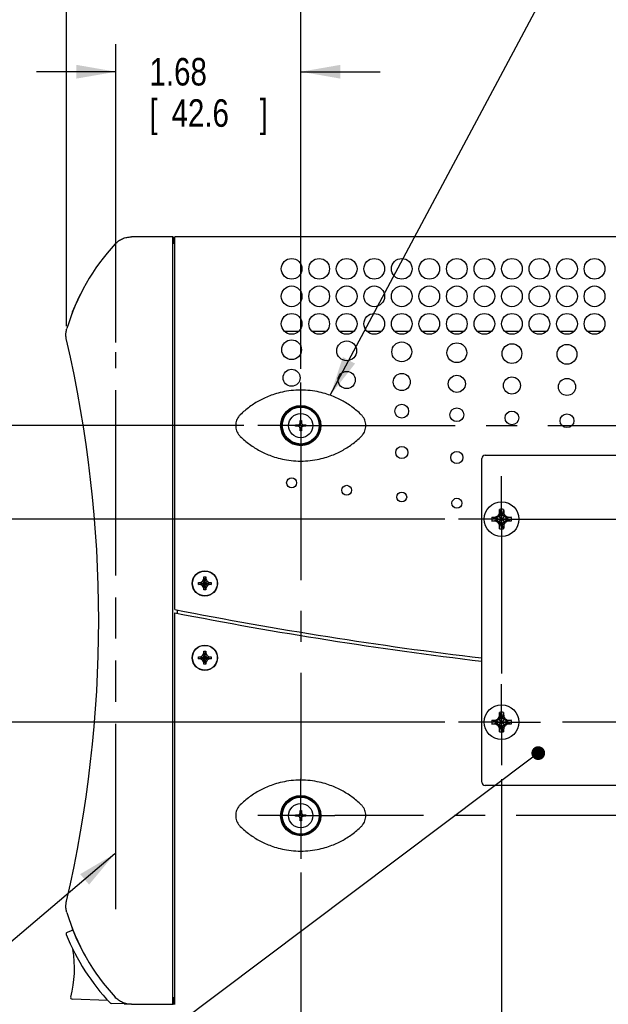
# Model space of a CAD drawing. Header units: inches. Extents: x 0 to 34, y 0 to 22.
# Tile 41 of 76: x 14.2 to 16.9, y 13.7 to 18.2. Entities that reach past the tile are written whole.
import ezdxf

# ---------------------------------------------------------------- set-up
doc = ezdxf.new("R2010")
doc.units = ezdxf.units.IN
doc.header["$LTSCALE"] = 1.87
doc.header["$MEASUREMENT"] = 0
doc.linetypes.add('CENTER', pattern=[0.6, 0.375, -0.075, 0.075, -0.075])
doc.linetypes.add('PHANTOM', pattern=[0.8, 0.45, -0.05, 0.1, -0.05, 0.1, -0.05])
doc.layers.get('0').update_dxf_attribs({"linetype": 'CONTINUOUS'})
for name, color, linetype in [('DEFAULT_1', 7, 'CENTER'), ('DETAIL', 7, 'CONTINUOUS'), ('DIMENSIONS', 7, 'CONTINUOUS')]:
    doc.layers.add(name, color=color, linetype=linetype)
doc.styles.get("Standard").update_dxf_attribs({"font": 'txt', "width": 0.8})
doc.dimstyles.new('DIMSTYLE_1', dxfattribs={"dimtxt": 0.125, "dimasz": 0.18, "dimexe": 0.18, "dimexo": 0.0625, "dimgap": 0.09, "dimtad": 0, "dimtih": 1, "dimtoh": 1, "dimlfac": 2, "dimzin": 4, "dimdsep": 46, "dimtxsty": 'STANDARD', "dimblk": '_FILLED', "dimblk1": '_FILLED', "dimblk2": '_FILLED', "dimcen": 0.09, "dimadec": 0, "dimazin": 0, "dimtp": 0.01, "dimtm": 0.01, "dimtfac": 1, "dimtofl": 0, "dimtmove": 0, "dimatfit": 3, "dimldrblk": '_FILLED', "dimfxl": 1, "dimtolj": 1, "dimtzin": 4, "dimarcsym": 0})
doc.dimstyles.new('DIMSTYLE_3', dxfattribs={"dimtxt": 0.125, "dimasz": 0.18, "dimexe": 0.18, "dimexo": 0.0625, "dimgap": 0.09, "dimtad": 0, "dimtih": 1, "dimtoh": 1, "dimdec": 3, "dimlfac": 2, "dimzin": 4, "dimdsep": 46, "dimtxsty": 'STANDARD', "dimblk": '_FILLED', "dimblk1": '_FILLED', "dimblk2": '_FILLED', "dimcen": 0.09, "dimadec": 0, "dimazin": 0, "dimtp": 0.001, "dimtm": 0.001, "dimtfac": 1, "dimtdec": 3, "dimtofl": 0, "dimtmove": 0, "dimatfit": 3, "dimldrblk": '_FILLED', "dimfxl": 1, "dimtolj": 1, "dimtzin": 4, "dimarcsym": 0})

# ---------------------------------------------------------------- blocks, each defined once
blk = doc.blocks.new('_FILLED')
at = {"color": 0, "linetype": 'BYBLOCK'}
blk.add_solid([(0, 0), (-1, 0.174), (-1, -0.174)], dxfattribs=at)
blk = doc.blocks.new('*D13')
at = {"layer": 'DIMENSIONS', "color": 2, "linetype": 'CONTINUOUS'}
for p, q in [((14.6774, 16.6971), (14.6774, 18.0512)), ((15.5164, 16.5772), (15.5164, 18.0512)), ((14.6774, 17.9262), (14.3174, 17.9262)), ((15.5164, 17.9262), (15.8764, 17.9262))]:
    blk.add_line(p, q, dxfattribs=at)
at = {"layer": 'DIMENSIONS', "color": 2, "linetype": 'CONTINUOUS', "xscale": 0.18, "yscale": 0.18, "zscale": 0.18}
blk.add_blockref('_FILLED', (14.6774, 17.9262), dxfattribs=at)
at = {"layer": 'DIMENSIONS', "color": 2, "linetype": 'CONTINUOUS', "xscale": 0.18, "yscale": 0.18, "zscale": 0.18, "rotation": 180}
blk.add_blockref('_FILLED', (15.5164, 17.9262), dxfattribs=at)
at = {"layer": 'DIMENSIONS', "color": 2, "linetype": 'CONTINUOUS', "width": 0.8}
for s, p in [('1.68', (14.8298, 17.8637)), ('[', (14.8298, 17.6762)), ('42.6', (14.9298, 17.6762)), (']', (15.3298, 17.6762))]:
    blk.add_text(s, height=0.125, dxfattribs=at).set_placement(p)
blk = doc.blocks.new('*D14')
at = {"layer": 'DIMENSIONS', "color": 2, "linetype": 'CONTINUOUS'}
for p, q in [((13.7029, 16.319), (13.7029, 16.679)), ((15.2582, 16.319), (13.5779, 16.319)), ((16.1697, 15.8945), (13.5779, 15.8945)), ((13.7029, 15.8945), (13.7029, 15.5345))]:
    blk.add_line(p, q, dxfattribs=at)
at = {"layer": 'DIMENSIONS', "color": 2, "linetype": 'CONTINUOUS', "xscale": 0.18, "yscale": 0.18, "zscale": 0.18}
for p, rotation in [((13.7029, 16.319), 270), ((13.7029, 15.8945), 90)]:
    blk.add_blockref('_FILLED', p, dxfattribs=dict(at, rotation=rotation))
at = {"layer": 'DIMENSIONS', "color": 2, "linetype": 'CONTINUOUS', "width": 0.8}
for s, p in [('.849', (13.3529, 16.1292)), ('[', (13.3529, 15.9417)), ('21.56', (13.4529, 15.9417)), (']', (13.9529, 15.9417))]:
    blk.add_text(s, height=0.125, dxfattribs=at).set_placement(p)
blk = doc.blocks.new('*D15')
at = {"layer": 'DIMENSIONS', "color": 2, "linetype": 'CONTINUOUS'}
for p, q in [((12.9529, 15.8945), (12.9529, 16.2545)), ((16.1697, 15.8945), (12.8279, 15.8945)), ((16.1697, 14.9725), (12.8279, 14.9725)), ((12.9529, 14.9725), (12.9529, 14.6125))]:
    blk.add_line(p, q, dxfattribs=at)
at = {"layer": 'DIMENSIONS', "color": 2, "linetype": 'CONTINUOUS', "xscale": 0.18, "yscale": 0.18, "zscale": 0.18}
for p, rotation in [((12.9529, 15.8945), 270), ((12.9529, 14.9725), 90)]:
    blk.add_blockref('_FILLED', p, dxfattribs=dict(at, rotation=rotation))
at = {"layer": 'DIMENSIONS', "color": 2, "linetype": 'CONTINUOUS', "width": 0.8}
for s, p in [('1.844', (12.6029, 15.4476)), ('[', (12.6029, 15.2601)), ('46.84', (12.7029, 15.2601)), (']', (13.2029, 15.2601))]:
    blk.add_text(s, height=0.125, dxfattribs=at).set_placement(p)
blk = doc.blocks.new('*D16')
at = {"layer": 'DIMENSIONS', "color": 2, "linetype": 'CONTINUOUS'}
for p, q in [((15.5164, 16.5772), (15.5164, 19.5512)), ((21.6834, 16.5772), (21.6834, 19.5512)), ((15.5164, 19.4262), (17.684, 19.4262)), ((21.6834, 19.4262), (19.334, 19.4262))]:
    blk.add_line(p, q, dxfattribs=at)
at = {"layer": 'DIMENSIONS', "color": 2, "linetype": 'CONTINUOUS', "xscale": 0.18, "yscale": 0.18, "zscale": 0.18, "rotation": 180}
blk.add_blockref('_FILLED', (15.5164, 19.4262), dxfattribs=at)
at = {"layer": 'DIMENSIONS', "color": 2, "linetype": 'CONTINUOUS', "xscale": 0.18, "yscale": 0.18, "zscale": 0.18}
blk.add_blockref('_FILLED', (21.6834, 19.4262), dxfattribs=at)
at = {"layer": 'DIMENSIONS', "color": 2, "linetype": 'CONTINUOUS', "width": 0.8}
for s, p in [('[', (18.4715, 19.3637)), (']', (19.1715, 19.3637)), ('12.334', (17.7465, 19.3637)), ('313.28', (18.5715, 19.3637))]:
    blk.add_text(s, height=0.125, dxfattribs=at).set_placement(p)
blk = doc.blocks.new('*D19')
at = {"layer": 'DIMENSIONS', "color": 2, "linetype": 'CONTINUOUS'}
for p, q in [((14.4528, 16.7707), (14.4528, 20.3012)), ((22.2559, 17.183), (22.2559, 20.3012)), ((14.4528, 20.1762), (16.5527, 20.1762)), ((22.2559, 20.1762), (18.0027, 20.1762))]:
    blk.add_line(p, q, dxfattribs=at)
at = {"layer": 'DIMENSIONS', "color": 2, "linetype": 'CONTINUOUS', "xscale": 0.18, "yscale": 0.18, "zscale": 0.18, "rotation": 180}
blk.add_blockref('_FILLED', (14.4528, 20.1762), dxfattribs=at)
at = {"layer": 'DIMENSIONS', "color": 2, "linetype": 'CONTINUOUS', "xscale": 0.18, "yscale": 0.18, "zscale": 0.18}
blk.add_blockref('_FILLED', (22.2559, 20.1762), dxfattribs=at)
at = {"layer": 'DIMENSIONS', "color": 2, "linetype": 'CONTINUOUS', "width": 0.8}
for s, p in [('15.61', (16.6152, 20.1137)), ('[', (17.2402, 20.1137)), ('396.4', (17.3402, 20.1137)), (']', (17.8402, 20.1137))]:
    blk.add_text(s, height=0.125, dxfattribs=at).set_placement(p)
blk = doc.blocks.new('*D20')
at = {"layer": 'DIMENSIONS', "color": 2, "linetype": 'CONTINUOUS'}
for p, q in [((14.4528, 16.7707), (14.4528, 21.0512)), ((22.9569, 19.5512), (22.9569, 21.0512)), ((14.4528, 20.9262), (18.609, 20.9262)), ((22.9569, 20.9262), (19.859, 20.9262)), ((22.9569, 18.0512), (22.9569, 19.3012)), ((22.9569, 16.5117), (22.9569, 17.8012))]:
    blk.add_line(p, q, dxfattribs=at)
at = {"layer": 'DIMENSIONS', "color": 2, "linetype": 'CONTINUOUS', "xscale": 0.18, "yscale": 0.18, "zscale": 0.18, "rotation": 180}
blk.add_blockref('_FILLED', (14.4528, 20.9262), dxfattribs=at)
at = {"layer": 'DIMENSIONS', "color": 2, "linetype": 'CONTINUOUS', "xscale": 0.18, "yscale": 0.18, "zscale": 0.18}
blk.add_blockref('_FILLED', (22.9569, 20.9262), dxfattribs=at)
at = {"layer": 'DIMENSIONS', "color": 2, "linetype": 'CONTINUOUS', "width": 0.8}
for s, p in [('17.01', (18.6715, 20.8637)), ('[', (19.2965, 20.8637)), ('432', (19.3965, 20.8637)), (']', (19.6965, 20.8637))]:
    blk.add_text(s, height=0.125, dxfattribs=at).set_placement(p)
blk = doc.blocks.new('*D21')
at = {"layer": 'DIMENSIONS', "color": 2, "linetype": 'CONTINUOUS'}
for p, q in [((16.4279, 14.7142), (16.4279, 11.0304)), ((15.5164, 14.2897), (15.5164, 11.0304)), ((15.5164, 11.1554), (15.1564, 11.1554)), ((16.4279, 11.1554), (16.7879, 11.1554))]:
    blk.add_line(p, q, dxfattribs=at)
at = {"layer": 'DIMENSIONS', "color": 2, "linetype": 'CONTINUOUS', "xscale": 0.18, "yscale": 0.18, "zscale": 0.18}
blk.add_blockref('_FILLED', (15.5164, 11.1554), dxfattribs=at)
at = {"layer": 'DIMENSIONS', "color": 2, "linetype": 'CONTINUOUS', "xscale": 0.18, "yscale": 0.18, "zscale": 0.18, "rotation": 180}
blk.add_blockref('_FILLED', (16.4279, 11.1554), dxfattribs=at)
at = {"layer": 'DIMENSIONS', "color": 2, "linetype": 'CONTINUOUS', "width": 0.8}
for s, p in [('1.823', (15.6857, 11.0929)), ('[', (15.6857, 10.9054)), ('46.3', (15.7857, 10.9054)), (']', (16.1857, 10.9054))]:
    blk.add_text(s, height=0.125, dxfattribs=at).set_placement(p)
blk = doc.blocks.new('*D22')
at = {"layer": 'DIMENSIONS', "color": 2, "linetype": 'CONTINUOUS'}
for p, q in [((16.4279, 14.7142), (16.4279, 11.0304)), ((20.7719, 14.7142), (20.7719, 11.0304)), ((16.4279, 11.1554), (17.9871, 11.1554)), ((20.7719, 11.1554), (19.5371, 11.1554))]:
    blk.add_line(p, q, dxfattribs=at)
at = {"layer": 'DIMENSIONS', "color": 2, "linetype": 'CONTINUOUS', "xscale": 0.18, "yscale": 0.18, "zscale": 0.18, "rotation": 180}
blk.add_blockref('_FILLED', (16.4279, 11.1554), dxfattribs=at)
at = {"layer": 'DIMENSIONS', "color": 2, "linetype": 'CONTINUOUS', "xscale": 0.18, "yscale": 0.18, "zscale": 0.18}
blk.add_blockref('_FILLED', (20.7719, 11.1554), dxfattribs=at)
at = {"layer": 'DIMENSIONS', "color": 2, "linetype": 'CONTINUOUS', "width": 0.8}
for s, p in [('[', (18.6746, 11.0929)), (']', (19.3746, 11.0929)), ('8.688', (18.0496, 11.0929)), ('220.68', (18.7746, 11.0929))]:
    blk.add_text(s, height=0.125, dxfattribs=at).set_placement(p)

msp = doc.modelspace()

# ---------------------------------------------------------------- linework, layer by layer
at = {"color": 7, "linetype": 'CONTINUOUS'}
for p, q in [((14.93592, 17.17622), (14.74724, 17.17622)), ((14.93592, 13.69122), (14.93592, 17.17622)), ((14.93795, 17.17547), (14.93592, 17.17547)), ((14.93795, 17.15047), (14.93795, 17.17547)), ((14.94492, 15.48356), (14.94492, 17.17622)), ((22.22942, 17.17622), (14.94492, 17.17622)), ((14.93592, 17.14872), (14.94492, 17.14872)), ((14.93592, 17.14839), (14.94492, 17.14839)), ((14.94492, 17.14748), (14.93592, 17.14748)), ((15.44111, 16.74847), (15.50823, 16.74847)), ((15.56611, 16.74847), (15.63323, 16.74847)), ((15.69111, 16.74847), (15.75823, 16.74847)), ((15.81611, 16.74847), (15.88323, 16.74847)), ((15.94111, 16.74847), (16.00823, 16.74847)), ((16.06611, 16.74847), (16.13323, 16.74847)), ((16.19111, 16.74847), (16.25823, 16.74847)), ((16.31611, 16.74847), (16.38323, 16.74847)), ((16.44111, 16.74847), (16.50823, 16.74847)), ((16.56611, 16.74847), (16.63323, 16.74847)), ((16.69111, 16.74847), (16.75823, 16.74847)), ((16.81611, 16.74847), (16.88323, 16.74847)), ((15.49255, 16.31627), (15.49255, 16.32217)), ((15.49255, 16.32217), (15.50337, 16.32217)), ((15.51322, 16.33202), (15.51322, 16.34284)), ((15.51322, 16.34284), (15.51912, 16.34284)), ((15.51912, 16.34284), (15.51912, 16.33202)), ((15.52897, 16.32217), (15.53979, 16.32217)), ((15.53979, 16.32217), (15.53979, 16.31627)), ((15.50337, 16.31627), (15.49255, 16.31627)), ((15.51322, 16.2956), (15.51322, 16.30643)), ((15.51912, 16.2956), (15.51322, 16.2956)), ((15.51912, 16.30643), (15.51912, 16.2956)), ((15.53979, 16.31627), (15.52897, 16.31627)), ((16.33792, 14.69947), (16.33792, 16.16947)), ((16.35292, 16.18447), (17.19792, 16.18447)), ((16.42334, 15.91924), (16.41595, 15.90644)), ((16.41821, 15.92032), (16.42334, 15.91924)), ((16.41879, 15.93842), (16.42334, 15.92107)), ((16.42334, 15.92107), (16.42334, 15.91924)), ((16.42334, 15.86787), (16.4325, 15.92107)), ((16.4325, 15.86787), (16.42334, 15.92107)), ((16.42334, 15.8697), (16.4325, 15.91924)), ((16.4325, 15.8697), (16.42334, 15.91924)), ((16.43705, 15.93842), (16.4325, 15.92107)), ((16.4325, 15.91924), (16.4325, 15.92107)), ((16.4325, 15.91924), (16.43763, 15.92032)), ((16.43989, 15.90644), (16.4325, 15.91924)), ((16.38397, 15.9036), (16.40132, 15.89905)), ((16.38397, 15.88534), (16.40132, 15.88989)), ((16.40132, 15.89905), (16.45452, 15.88989)), ((16.40315, 15.89905), (16.40132, 15.89905)), ((16.40132, 15.88989), (16.45452, 15.89905)), ((16.40132, 15.88989), (16.40315, 15.88989)), ((16.40315, 15.89905), (16.40207, 15.90418)), ((16.40207, 15.88476), (16.40315, 15.88989)), ((16.41595, 15.90644), (16.40315, 15.89905)), ((16.40315, 15.89905), (16.45269, 15.88989)), ((16.40315, 15.88989), (16.45269, 15.89905)), ((16.40315, 15.88989), (16.41595, 15.8825)), ((16.41222, 15.87877), (16.44362, 15.91017)), ((16.44362, 15.87877), (16.41222, 15.91017)), ((16.41595, 15.8825), (16.42334, 15.8697)), ((16.4325, 15.8697), (16.43989, 15.8825)), ((16.45269, 15.89905), (16.43989, 15.90644)), ((16.43989, 15.8825), (16.45269, 15.88989)), ((16.45377, 15.90418), (16.45269, 15.89905)), ((16.45452, 15.89905), (16.45269, 15.89905)), ((16.45269, 15.88989), (16.45377, 15.88476)), ((16.45269, 15.88989), (16.45452, 15.88989)), ((16.47187, 15.9036), (16.45452, 15.89905)), ((16.47187, 15.88534), (16.45452, 15.88989)), ((16.41821, 15.86862), (16.42334, 15.8697)), ((16.41879, 15.85053), (16.42334, 15.86787)), ((16.42334, 15.8697), (16.42334, 15.86787)), ((16.4325, 15.86787), (16.4325, 15.8697)), ((16.43763, 15.86862), (16.4325, 15.8697)), ((16.43705, 15.85053), (16.4325, 15.86787)), ((15.05167, 15.59797), (15.05167, 15.60697)), ((15.05167, 15.60697), (15.11017, 15.59797)), ((15.05167, 15.60697), (15.06067, 15.60697)), ((15.05167, 15.59797), (15.11017, 15.60697)), ((15.06067, 15.60697), (15.07066, 15.61274)), ((15.06067, 15.60697), (15.10117, 15.59797)), ((15.06067, 15.59797), (15.10117, 15.60697)), ((15.07066, 15.61274), (15.07642, 15.62272)), ((15.07066, 15.59221), (15.09119, 15.61274)), ((15.09119, 15.59221), (15.07066, 15.61274)), ((15.07642, 15.62272), (15.07642, 15.63172)), ((15.07642, 15.57322), (15.08542, 15.63172)), ((15.08542, 15.57322), (15.07642, 15.63172)), ((15.07642, 15.63172), (15.08542, 15.63172)), ((15.07642, 15.58222), (15.08542, 15.62272)), ((15.08542, 15.58222), (15.07642, 15.62272)), ((15.08542, 15.63172), (15.08542, 15.62272)), ((15.08542, 15.62272), (15.09119, 15.61274)), ((15.09119, 15.61274), (15.10117, 15.60697)), ((15.10117, 15.60697), (15.11017, 15.60697)), ((15.11017, 15.60697), (15.11017, 15.59797)), ((15.06067, 15.59797), (15.05167, 15.59797)), ((15.07066, 15.59221), (15.06067, 15.59797)), ((15.07642, 15.58222), (15.07066, 15.59221)), ((15.07642, 15.57322), (15.07642, 15.58222)), ((15.08542, 15.57322), (15.07642, 15.57322)), ((15.09119, 15.59221), (15.08542, 15.58222)), ((15.08542, 15.58222), (15.08542, 15.57322)), ((15.10117, 15.59797), (15.09119, 15.59221)), ((15.11017, 15.59797), (15.10117, 15.59797)), ((14.95592, 15.48177), (14.95592, 15.46716)), ((14.94492, 13.69097), (14.94492, 15.46895)), ((15.07642, 15.28522), (15.07642, 15.29422)), ((15.07642, 15.23572), (15.08542, 15.29422)), ((15.08542, 15.23572), (15.07642, 15.29422)), ((15.07642, 15.29422), (15.08542, 15.29422)), ((15.08542, 15.29422), (15.08542, 15.28522)), ((15.05167, 15.26047), (15.05167, 15.26947)), ((15.05167, 15.26947), (15.11017, 15.26047)), ((15.05167, 15.26947), (15.06067, 15.26947)), ((15.05167, 15.26047), (15.11017, 15.26947)), ((15.06067, 15.26047), (15.05167, 15.26047)), ((15.06067, 15.26947), (15.07066, 15.27524)), ((15.06067, 15.26947), (15.10117, 15.26047)), ((15.06067, 15.26047), (15.10117, 15.26947)), ((15.07066, 15.25471), (15.06067, 15.26047)), ((15.07066, 15.27524), (15.07642, 15.28522)), ((15.07066, 15.25471), (15.09119, 15.27524)), ((15.09119, 15.25471), (15.07066, 15.27524)), ((15.07642, 15.24472), (15.07066, 15.25471)), ((15.07642, 15.24472), (15.08542, 15.28522)), ((15.08542, 15.24472), (15.07642, 15.28522)), ((15.08542, 15.28522), (15.09119, 15.27524)), ((15.09119, 15.25471), (15.08542, 15.24472)), ((15.09119, 15.27524), (15.10117, 15.26947)), ((15.10117, 15.26047), (15.09119, 15.25471)), ((15.10117, 15.26947), (15.11017, 15.26947)), ((15.11017, 15.26047), (15.10117, 15.26047)), ((15.11017, 15.26947), (15.11017, 15.26047)), ((15.07642, 15.23572), (15.07642, 15.24472)), ((15.08542, 15.23572), (15.07642, 15.23572)), ((15.08542, 15.24472), (15.08542, 15.23572)), ((16.38372, 14.9816), (16.40107, 14.97705)), ((16.4029, 14.97705), (16.40182, 14.98218)), ((16.4157, 14.98444), (16.4029, 14.97705)), ((16.44337, 14.95677), (16.41197, 14.98817)), ((16.41197, 14.95677), (16.44337, 14.98817)), ((16.42309, 14.99724), (16.4157, 14.98444)), ((16.41796, 14.99832), (16.42309, 14.99724)), ((16.41854, 15.01642), (16.42309, 14.99907)), ((16.42309, 14.99907), (16.42309, 14.99724)), ((16.43225, 14.94587), (16.42309, 14.99907)), ((16.42309, 14.94587), (16.43225, 14.99907)), ((16.43225, 14.9477), (16.42309, 14.99724)), ((16.42309, 14.9477), (16.43225, 14.99724)), ((16.4368, 15.01642), (16.43225, 14.99907)), ((16.43225, 14.99724), (16.43225, 14.99907)), ((16.43225, 14.99724), (16.43738, 14.99832)), ((16.43964, 14.98444), (16.43225, 14.99724)), ((16.45244, 14.97705), (16.43964, 14.98444)), ((16.45352, 14.98218), (16.45244, 14.97705)), ((16.47162, 14.9816), (16.45427, 14.97705)), ((16.38372, 14.96334), (16.40107, 14.96789)), ((16.40107, 14.97705), (16.45427, 14.96789)), ((16.4029, 14.97705), (16.40107, 14.97705)), ((16.40107, 14.96789), (16.45427, 14.97705)), ((16.40107, 14.96789), (16.4029, 14.96789)), ((16.40182, 14.96276), (16.4029, 14.96789)), ((16.4029, 14.97705), (16.45244, 14.96789)), ((16.4029, 14.96789), (16.45244, 14.97705)), ((16.4029, 14.96789), (16.4157, 14.9605)), ((16.4157, 14.9605), (16.42309, 14.9477)), ((16.41796, 14.94662), (16.42309, 14.9477)), ((16.41854, 14.92853), (16.42309, 14.94587)), ((16.42309, 14.9477), (16.42309, 14.94587)), ((16.43225, 14.9477), (16.43964, 14.9605)), ((16.43225, 14.94587), (16.43225, 14.9477)), ((16.43738, 14.94662), (16.43225, 14.9477)), ((16.4368, 14.92853), (16.43225, 14.94587)), ((16.43964, 14.9605), (16.45244, 14.96789)), ((16.45427, 14.97705), (16.45244, 14.97705)), ((16.45244, 14.96789), (16.45352, 14.96276)), ((16.45244, 14.96789), (16.45427, 14.96789)), ((16.47162, 14.96334), (16.45427, 14.96789)), ((17.19792, 14.68447), (16.35292, 14.68447)), ((15.49255, 14.54502), (15.49255, 14.55092)), ((15.49255, 14.55092), (15.50337, 14.55092)), ((15.50337, 14.54502), (15.49255, 14.54502)), ((15.51322, 14.56077), (15.51322, 14.57159)), ((15.51322, 14.57159), (15.51912, 14.57159)), ((15.51322, 14.52435), (15.51322, 14.53518)), ((15.51912, 14.57159), (15.51912, 14.56077)), ((15.51912, 14.53518), (15.51912, 14.52435)), ((15.52897, 14.55092), (15.53979, 14.55092)), ((15.53979, 14.54502), (15.52897, 14.54502)), ((15.53979, 14.55092), (15.53979, 14.54502)), ((15.51912, 14.52435), (15.51322, 14.52435)), ((14.4814, 14.0279), (14.45543, 14.01749)), ((14.64004, 13.7089), (14.47885, 13.71453)), ((14.71472, 13.6929), (14.65596, 13.69495)), ((14.71472, 13.69644), (14.71472, 13.6929)), ((14.71472, 13.6929), (14.72976, 13.69303)), ((14.71769, 13.69147), (14.71769, 13.6929)), ((14.74484, 13.69147), (14.71769, 13.69147)), ((14.74724, 13.69122), (14.93592, 13.69122)), ((14.94492, 13.71997), (14.93592, 13.71997)), ((14.94492, 13.71905), (14.93592, 13.71905)), ((14.94492, 13.71872), (14.93592, 13.71872)), ((14.93592, 13.69147), (14.93795, 13.69147)), ((14.93795, 13.71647), (14.93795, 13.69147))]:
    msp.add_line(p, q, dxfattribs=at)
at = {"color": 3, "linetype": 'CONTINUOUS'}
for p, q in [((14.93795, 17.15047), (14.93592, 17.15047)), ((14.93592, 13.71647), (14.93795, 13.71647))]:
    msp.add_line(p, q, dxfattribs=at)
at = {"color": 7, "linetype": 'CONTINUOUS'}
for centre, radius in [((15.47467, 17.03122), 0.047), ((15.59967, 17.03122), 0.047), ((15.72467, 17.03122), 0.047), ((15.84967, 17.03122), 0.047), ((15.97467, 17.03122), 0.047), ((16.09967, 17.03122), 0.047), ((16.22467, 17.03122), 0.047), ((16.34967, 17.03122), 0.047), ((16.47467, 17.03122), 0.047), ((16.59967, 17.03122), 0.047), ((16.72467, 17.03122), 0.047), ((16.84967, 17.03122), 0.047), ((15.47467, 16.90622), 0.047), ((15.59967, 16.90622), 0.047), ((15.72467, 16.90622), 0.047), ((15.84967, 16.90622), 0.047), ((15.97467, 16.90622), 0.047), ((16.09967, 16.90622), 0.047), ((16.22467, 16.90622), 0.047), ((16.34967, 16.90622), 0.047), ((16.47467, 16.90622), 0.047), ((16.59967, 16.90622), 0.047), ((16.72467, 16.90622), 0.047), ((16.84967, 16.90622), 0.047), ((15.47467, 16.78122), 0.047), ((15.59967, 16.78122), 0.047), ((15.72467, 16.78122), 0.047), ((15.84967, 16.78122), 0.047), ((15.97467, 16.78122), 0.047), ((16.09967, 16.78122), 0.047), ((16.22467, 16.78122), 0.047), ((16.34967, 16.78122), 0.047), ((16.47467, 16.78122), 0.047), ((16.59967, 16.78122), 0.047), ((16.72467, 16.78122), 0.047), ((16.84967, 16.78122), 0.047), ((15.47467, 16.66378), 0.045), ((15.72467, 16.65878), 0.045), ((15.97467, 16.65419), 0.045), ((16.22467, 16.65002), 0.045), ((16.47467, 16.64627), 0.045), ((16.72467, 16.64294), 0.045), ((15.47467, 16.53635), 0.03875), ((15.72467, 16.52635), 0.03875), ((15.97467, 16.51717), 0.03875), ((16.22467, 16.50883), 0.03875), ((16.47467, 16.50133), 0.03875), ((16.72467, 16.49466), 0.03875), ((15.51617, 16.31922), 0.09125), ((15.97467, 16.38466), 0.03125), ((15.51617, 16.31922), 0.0875), ((15.51617, 16.31922), 0.08368), ((15.51617, 16.31922), 0.055), ((16.22467, 16.3686), 0.03125), ((16.47467, 16.35416), 0.03125), ((16.72467, 16.34132), 0.03125), ((15.97467, 16.19679), 0.0275), ((16.22467, 16.17397), 0.0275), ((15.47467, 16.05929), 0.0225), ((15.72467, 16.02566), 0.0225), ((15.97467, 15.99487), 0.0225), ((16.22467, 15.96692), 0.0225), ((16.42792, 15.89447), 0.07874), ((15.08092, 15.60247), 0.0575), ((15.08092, 15.60247), 0.05625), ((15.08092, 15.26497), 0.0575), ((15.08092, 15.26497), 0.05625), ((16.42767, 14.97247), 0.07874), ((15.51617, 14.54797), 0.09125), ((15.51617, 14.54797), 0.0875), ((15.51617, 14.54797), 0.08368), ((15.51617, 14.54797), 0.055)]:
    msp.add_circle(centre, radius, dxfattribs=at)
for centre, radius, start, end in [((15.39463, 16.47791), 0.9815, 137.2518, 163.32734), ((15.39109, 16.47454), 0.98, 151.5083, 158.5), ((14.51417, 16.81997), 0.0375, 158.5, 166.86291), ((8.96799, 15.43372), 5.63094, 346.91829, 13.08171), ((15.50337, 16.33202), 0.00984, 270, 360), ((15.52897, 16.33202), 0.00984, 180, 270), ((15.50337, 16.30643), 0.00984, 0, 90), ((15.52897, 16.30643), 0.00984, 90, 180), ((16.35292, 16.16947), 0.015, 90, 180), ((16.42792, 15.89447), 0.04488, 78.26459, 101.73541), ((16.42792, 15.89447), 0.02699, 80.23635, 99.76365), ((16.42792, 15.89447), 0.04488, 168.26459, 191.73541), ((16.42792, 15.89447), 0.02699, 170.23635, 189.76365), ((16.42792, 15.89447), 0.02699, 350.23635, 9.76365), ((16.42792, 15.89447), 0.04488, 348.26459, 11.73541), ((16.42792, 15.89447), 0.04488, 258.26459, 281.73541), ((16.42792, 15.89447), 0.02699, 260.23635, 279.76365), ((18.59967, 34.12849), 18.99975, 258.909587, 263.161388), ((18.59967, 34.11413), 19, 258.909733, 263.161477), ((16.42767, 14.97247), 0.04488, 168.26459, 191.73541), ((16.42767, 14.97247), 0.04488, 78.26459, 101.73541), ((16.42767, 14.97247), 0.02699, 80.23635, 99.76365), ((16.42767, 14.97247), 0.04488, 348.26459, 11.73541), ((16.42767, 14.97247), 0.02699, 170.23635, 189.76365), ((16.42767, 14.97247), 0.02699, 260.23635, 279.76365), ((16.42767, 14.97247), 0.02699, 350.23635, 9.76365), ((16.42767, 14.97247), 0.04488, 258.26459, 281.73541), ((16.35292, 14.69947), 0.015, 180, 270), ((15.50337, 14.56077), 0.00984, 270, 360), ((15.50337, 14.53518), 0.00984, 0, 90), ((15.52897, 14.56077), 0.00984, 180, 270), ((15.52897, 14.53518), 0.00984, 90, 180), ((15.39463, 14.38953), 0.9815, 196.67266, 222.7482), ((14.45822, 14.01053), 0.0075, 111.83524, 202.26155), ((15.39109, 14.3924), 1.0155, 202.26155, 223.19447), ((14.51417, 14.04697), 0.0375, 191.47747, 201.5), ((15.39109, 14.3924), 0.98, 201.5, 209.36644), ((13.98918, 13.85439), 0.5, 344.88083, 9.90478), ((14.47911, 13.72202), 0.0075, 164.88083, 268), ((14.65622, 13.70245), 0.0075, 223.19447, 268)]:
    msp.add_arc(centre, radius, start, end, dxfattribs=at)
for points, knots in [([(14.67387, 17.14413), (14.67853, 17.14917), (14.6889, 17.1583), (14.70692, 17.1685), (14.72663, 17.1748), (14.74038, 17.17622), (14.74724, 17.17622)], [0, 0, 0, 0, 0.2501239, 0.5, 0.7498762, 1, 1, 1, 1]), ([(14.45279, 16.70823), (14.45148, 16.71384), (14.44985, 16.72531), (14.45039, 16.74265), (14.45274, 16.75399), (14.45439, 16.75951)], [0, 0, 0, 0, 0.3333407, 0.6666593, 1, 1, 1, 1]), ([(15.79062, 16.36855), (15.78406, 16.37493), (15.77042, 16.38733), (15.74868, 16.40448), (15.72585, 16.42002), (15.70214, 16.43384), (15.67707, 16.44622), (15.64929, 16.45753), (15.617, 16.46777), (15.5795, 16.47596), (15.53781, 16.4806), (15.49454, 16.4806), (15.45285, 16.47596), (15.41535, 16.46777), (15.38306, 16.45754), (15.35527, 16.44622), (15.3302, 16.43384), (15.3065, 16.42002), (15.28366, 16.40448), (15.26192, 16.38733), (15.24828, 16.37493), (15.24172, 16.36855)], [0, 0, 0, 0, 0.0451688, 0.0909547, 0.1366234, 0.1814254, 0.2263411, 0.2745805, 0.3294491, 0.3933964, 0.4638117, 0.5361795, 0.6065953, 0.6705436, 0.7254129, 0.7736528, 0.818569, 0.8633719, 0.9090422, 0.9548299, 1, 1, 1, 1]), ([(15.24172, 16.36855), (15.23881, 16.36572), (15.23347, 16.35952), (15.22724, 16.34896), (15.22296, 16.33745), (15.22079, 16.32537), (15.22079, 16.31307), (15.22296, 16.30099), (15.22724, 16.28948), (15.23347, 16.27892), (15.23881, 16.27272), (15.24172, 16.26989)], [0, 0, 0, 0, 0.1108727, 0.2220992, 0.3330253, 0.444542, 0.5554574, 0.6669741, 0.7779006, 0.8891273, 1, 1, 1, 1]), ([(15.79062, 16.26989), (15.79353, 16.27272), (15.79887, 16.27892), (15.8051, 16.28948), (15.80938, 16.30099), (15.81155, 16.31307), (15.81155, 16.32537), (15.80938, 16.33745), (15.8051, 16.34896), (15.79887, 16.35952), (15.79353, 16.36572), (15.79062, 16.36855)], [0, 0, 0, 0, 0.1108727, 0.2220992, 0.3330253, 0.444542, 0.5554574, 0.6669741, 0.7779006, 0.8891273, 1, 1, 1, 1]), ([(15.24172, 16.26989), (15.24828, 16.26351), (15.26192, 16.25111), (15.28366, 16.23396), (15.30649, 16.21843), (15.3302, 16.2046), (15.35527, 16.19222), (15.38305, 16.18091), (15.41534, 16.17067), (15.45284, 16.16248), (15.49453, 16.15784), (15.5378, 16.15784), (15.57949, 16.16248), (15.61699, 16.17067), (15.64928, 16.18091), (15.67707, 16.19222), (15.70214, 16.2046), (15.72584, 16.21842), (15.74868, 16.23396), (15.77042, 16.25111), (15.78406, 16.26351), (15.79062, 16.26989)], [0, 0, 0, 0, 0.0451688, 0.0909547, 0.1366234, 0.1814254, 0.2263411, 0.2745805, 0.3294491, 0.3933964, 0.4638117, 0.5361795, 0.6065954, 0.6705436, 0.7254129, 0.7736528, 0.818569, 0.8633719, 0.9090422, 0.9548299, 1, 1, 1, 1]), ([(16.41222, 15.91017), (16.41255, 15.91072), (16.4132, 15.91184), (16.41418, 15.91351), (16.41517, 15.9152), (16.41617, 15.91689), (16.41719, 15.9186), (16.41787, 15.91975), (16.41821, 15.92032)], [0, 0, 0, 0, 0.1636665, 0.3281877, 0.493992, 0.6612746, 0.830015, 1, 1, 1, 1]), ([(16.41821, 15.92032), (16.41824, 15.92141), (16.41829, 15.92373), (16.41839, 15.92744), (16.41847, 15.93006), (16.41851, 15.93144)], [0, 0, 0, 0, 0.2936622, 0.6265582, 1, 1, 1, 1]), ([(16.41851, 15.93144), (16.41854, 15.93223), (16.41859, 15.9338), (16.41869, 15.93612), (16.41875, 15.93766), (16.41879, 15.93842)], [0, 0, 0, 0, 0.339487, 0.6729642, 1, 1, 1, 1]), ([(16.43705, 15.93842), (16.43709, 15.93766), (16.43715, 15.93612), (16.43725, 15.9338), (16.4373, 15.93223), (16.43733, 15.93144)], [0, 0, 0, 0, 0.3270358, 0.660513, 1, 1, 1, 1]), ([(16.43733, 15.93144), (16.43737, 15.93007), (16.43745, 15.92746), (16.43755, 15.92375), (16.4376, 15.92142), (16.43763, 15.92032)], [0, 0, 0, 0, 0.3711374, 0.7042656, 1, 1, 1, 1]), ([(16.43763, 15.92032), (16.43798, 15.91974), (16.43867, 15.91858), (16.43969, 15.91685), (16.44069, 15.91515), (16.44168, 15.91347), (16.44266, 15.91182), (16.4433, 15.91072), (16.44362, 15.91017)], [0, 0, 0, 0, 0.1727013, 0.3429585, 0.5106344, 0.6758021, 0.8387525, 1, 1, 1, 1]), ([(16.38397, 15.9036), (16.38473, 15.90364), (16.38627, 15.90371), (16.38859, 15.9038), (16.39016, 15.90385), (16.39095, 15.90388)], [0, 0, 0, 0, 0.3270358, 0.660513, 1, 1, 1, 1]), ([(16.39095, 15.88506), (16.39016, 15.88509), (16.38859, 15.88514), (16.38627, 15.88524), (16.38473, 15.88531), (16.38397, 15.88534)], [0, 0, 0, 0, 0.339487, 0.6729642, 1, 1, 1, 1]), ([(16.39095, 15.90388), (16.39232, 15.90392), (16.39494, 15.904), (16.39864, 15.9041), (16.40097, 15.90416), (16.40207, 15.90418)], [0, 0, 0, 0, 0.3711373, 0.7042655, 1, 1, 1, 1]), ([(16.40207, 15.88476), (16.40098, 15.88479), (16.39866, 15.88484), (16.39495, 15.88494), (16.39233, 15.88502), (16.39095, 15.88506)], [0, 0, 0, 0, 0.2936626, 0.6265588, 1, 1, 1, 1]), ([(16.40207, 15.90418), (16.40265, 15.90453), (16.40381, 15.90522), (16.40554, 15.90624), (16.40724, 15.90725), (16.40892, 15.90823), (16.41058, 15.90921), (16.41167, 15.90985), (16.41222, 15.91017)], [0, 0, 0, 0, 0.1727013, 0.3429584, 0.5106344, 0.6758021, 0.8387525, 1, 1, 1, 1]), ([(16.41222, 15.87877), (16.41167, 15.8791), (16.41055, 15.87975), (16.40888, 15.88073), (16.40719, 15.88172), (16.4055, 15.88273), (16.40379, 15.88374), (16.40264, 15.88442), (16.40207, 15.88476)], [0, 0, 0, 0, 0.1636611, 0.3282585, 0.4941616, 0.6615056, 0.8302095, 1, 1, 1, 1]), ([(16.41821, 15.86862), (16.4179, 15.86914), (16.41728, 15.87019), (16.41633, 15.87179), (16.41534, 15.87345), (16.41433, 15.87517), (16.41329, 15.87695), (16.41258, 15.87816), (16.41222, 15.87877)], [0, 0, 0, 0, 0.1532264, 0.311448, 0.4748632, 0.643772, 0.8186123, 1, 1, 1, 1]), ([(16.44362, 15.87877), (16.44329, 15.87822), (16.44264, 15.8771), (16.44166, 15.87543), (16.44067, 15.87374), (16.43966, 15.87205), (16.43865, 15.87034), (16.43797, 15.8692), (16.43763, 15.86862)], [0, 0, 0, 0, 0.1636611, 0.3282585, 0.4941616, 0.6615056, 0.8302095, 1, 1, 1, 1]), ([(16.44362, 15.91017), (16.44417, 15.90985), (16.44529, 15.90919), (16.44696, 15.90821), (16.44865, 15.90722), (16.45034, 15.90622), (16.45205, 15.9052), (16.4532, 15.90452), (16.45377, 15.90418)], [0, 0, 0, 0, 0.1636665, 0.3281877, 0.493992, 0.6612746, 0.830015, 1, 1, 1, 1]), ([(16.45377, 15.88476), (16.45319, 15.88441), (16.45203, 15.88372), (16.4503, 15.8827), (16.4486, 15.8817), (16.44692, 15.88071), (16.44526, 15.87973), (16.44417, 15.87909), (16.44362, 15.87877)], [0, 0, 0, 0, 0.1729633, 0.3432714, 0.5108673, 0.675904, 0.8387511, 1, 1, 1, 1]), ([(16.45377, 15.90418), (16.45486, 15.90416), (16.45718, 15.9041), (16.46089, 15.904), (16.46351, 15.90392), (16.46489, 15.90388)], [0, 0, 0, 0, 0.2936626, 0.6265588, 1, 1, 1, 1]), ([(16.46489, 15.88506), (16.46352, 15.88502), (16.4609, 15.88494), (16.4572, 15.88484), (16.45487, 15.88479), (16.45377, 15.88476)], [0, 0, 0, 0, 0.3711381, 0.7042663, 1, 1, 1, 1]), ([(16.46489, 15.90388), (16.46568, 15.90385), (16.46725, 15.9038), (16.46957, 15.90371), (16.47111, 15.90364), (16.47187, 15.9036)], [0, 0, 0, 0, 0.339487, 0.6729642, 1, 1, 1, 1]), ([(16.47187, 15.88534), (16.47111, 15.88531), (16.46957, 15.88524), (16.46725, 15.88514), (16.46568, 15.88509), (16.46489, 15.88506)], [0, 0, 0, 0, 0.3270358, 0.660513, 1, 1, 1, 1]), ([(16.41851, 15.8575), (16.41847, 15.85888), (16.41839, 15.86149), (16.41829, 15.8652), (16.41824, 15.86753), (16.41821, 15.86862)], [0, 0, 0, 0, 0.371326, 0.7044035, 1, 1, 1, 1]), ([(16.41879, 15.85053), (16.41875, 15.85129), (16.41869, 15.85282), (16.41859, 15.85515), (16.41854, 15.85671), (16.41851, 15.8575)], [0, 0, 0, 0, 0.3270358, 0.660513, 1, 1, 1, 1]), ([(16.43733, 15.8575), (16.4373, 15.85671), (16.43725, 15.85515), (16.43715, 15.85282), (16.43709, 15.85129), (16.43705, 15.85053)], [0, 0, 0, 0, 0.339487, 0.6729642, 1, 1, 1, 1]), ([(16.43763, 15.86862), (16.4376, 15.86753), (16.43755, 15.86521), (16.43745, 15.8615), (16.43737, 15.85888), (16.43733, 15.8575)], [0, 0, 0, 0, 0.2936628, 0.6265589, 1, 1, 1, 1]), ([(16.38372, 14.9816), (16.38448, 14.98164), (16.38602, 14.98171), (16.38834, 14.9818), (16.38991, 14.98185), (16.3907, 14.98188)], [0, 0, 0, 0, 0.3270358, 0.660513, 1, 1, 1, 1]), ([(16.3907, 14.98188), (16.39207, 14.98192), (16.39469, 14.982), (16.39839, 14.9821), (16.40072, 14.98216), (16.40182, 14.98218)], [0, 0, 0, 0, 0.3711373, 0.7042655, 1, 1, 1, 1]), ([(16.40182, 14.98218), (16.4024, 14.98253), (16.40356, 14.98322), (16.40529, 14.98424), (16.40699, 14.98525), (16.40867, 14.98623), (16.41033, 14.98721), (16.41142, 14.98785), (16.41197, 14.98817)], [0, 0, 0, 0, 0.1727013, 0.3429584, 0.5106344, 0.6758021, 0.8387525, 1, 1, 1, 1]), ([(16.41197, 14.98817), (16.4123, 14.98872), (16.41295, 14.98984), (16.41393, 14.99151), (16.41492, 14.9932), (16.41592, 14.99489), (16.41694, 14.9966), (16.41762, 14.99775), (16.41796, 14.99832)], [0, 0, 0, 0, 0.1636665, 0.3281877, 0.493992, 0.6612746, 0.830015, 1, 1, 1, 1]), ([(16.41796, 14.99832), (16.41799, 14.99941), (16.41804, 15.00173), (16.41814, 15.00544), (16.41822, 15.00806), (16.41826, 15.00944)], [0, 0, 0, 0, 0.2936622, 0.6265582, 1, 1, 1, 1]), ([(16.41826, 15.00944), (16.41829, 15.01023), (16.41834, 15.0118), (16.41844, 15.01412), (16.4185, 15.01566), (16.41854, 15.01642)], [0, 0, 0, 0, 0.339487, 0.6729642, 1, 1, 1, 1]), ([(16.4368, 15.01642), (16.43684, 15.01566), (16.4369, 15.01412), (16.437, 15.0118), (16.43705, 15.01023), (16.43708, 15.00944)], [0, 0, 0, 0, 0.3270358, 0.660513, 1, 1, 1, 1]), ([(16.43708, 15.00944), (16.43712, 15.00807), (16.4372, 15.00546), (16.4373, 15.00175), (16.43735, 14.99942), (16.43738, 14.99832)], [0, 0, 0, 0, 0.3711374, 0.7042656, 1, 1, 1, 1]), ([(16.43738, 14.99832), (16.43773, 14.99774), (16.43842, 14.99658), (16.43944, 14.99485), (16.44044, 14.99315), (16.44143, 14.99147), (16.44241, 14.98982), (16.44305, 14.98872), (16.44337, 14.98817)], [0, 0, 0, 0, 0.1727013, 0.3429585, 0.5106344, 0.6758021, 0.8387525, 1, 1, 1, 1]), ([(16.44337, 14.98817), (16.44392, 14.98785), (16.44504, 14.98719), (16.44671, 14.98621), (16.4484, 14.98522), (16.45009, 14.98422), (16.4518, 14.9832), (16.45295, 14.98252), (16.45352, 14.98218)], [0, 0, 0, 0, 0.1636665, 0.3281877, 0.493992, 0.6612746, 0.830015, 1, 1, 1, 1]), ([(16.45352, 14.98218), (16.45461, 14.98216), (16.45693, 14.9821), (16.46064, 14.982), (16.46326, 14.98192), (16.46464, 14.98188)], [0, 0, 0, 0, 0.2936626, 0.6265588, 1, 1, 1, 1]), ([(16.46464, 14.98188), (16.46543, 14.98185), (16.467, 14.9818), (16.46932, 14.98171), (16.47086, 14.98164), (16.47162, 14.9816)], [0, 0, 0, 0, 0.339487, 0.6729642, 1, 1, 1, 1]), ([(16.3907, 14.96306), (16.38991, 14.96309), (16.38834, 14.96314), (16.38602, 14.96324), (16.38448, 14.96331), (16.38372, 14.96334)], [0, 0, 0, 0, 0.339487, 0.6729642, 1, 1, 1, 1]), ([(16.40182, 14.96276), (16.40073, 14.96279), (16.39841, 14.96284), (16.3947, 14.96294), (16.39208, 14.96302), (16.3907, 14.96306)], [0, 0, 0, 0, 0.2936626, 0.6265588, 1, 1, 1, 1]), ([(16.41197, 14.95677), (16.41142, 14.9571), (16.4103, 14.95775), (16.40863, 14.95873), (16.40694, 14.95972), (16.40525, 14.96073), (16.40354, 14.96174), (16.40239, 14.96242), (16.40182, 14.96276)], [0, 0, 0, 0, 0.1636611, 0.3282585, 0.4941616, 0.6615056, 0.8302095, 1, 1, 1, 1]), ([(16.41796, 14.94662), (16.41765, 14.94714), (16.41703, 14.94819), (16.41608, 14.94979), (16.41509, 14.95145), (16.41408, 14.95317), (16.41304, 14.95495), (16.41233, 14.95616), (16.41197, 14.95677)], [0, 0, 0, 0, 0.1532264, 0.311448, 0.4748632, 0.643772, 0.8186123, 1, 1, 1, 1]), ([(16.41826, 14.9355), (16.41822, 14.93688), (16.41814, 14.93949), (16.41804, 14.9432), (16.41799, 14.94553), (16.41796, 14.94662)], [0, 0, 0, 0, 0.371326, 0.7044035, 1, 1, 1, 1]), ([(16.41854, 14.92853), (16.4185, 14.92929), (16.41844, 14.93082), (16.41834, 14.93315), (16.41829, 14.93471), (16.41826, 14.9355)], [0, 0, 0, 0, 0.3270358, 0.660513, 1, 1, 1, 1]), ([(16.43708, 14.9355), (16.43705, 14.93471), (16.437, 14.93315), (16.4369, 14.93082), (16.43684, 14.92929), (16.4368, 14.92853)], [0, 0, 0, 0, 0.339487, 0.6729642, 1, 1, 1, 1]), ([(16.43738, 14.94662), (16.43735, 14.94553), (16.4373, 14.94321), (16.4372, 14.9395), (16.43712, 14.93688), (16.43708, 14.9355)], [0, 0, 0, 0, 0.2936628, 0.6265589, 1, 1, 1, 1]), ([(16.44337, 14.95677), (16.44304, 14.95622), (16.44239, 14.9551), (16.44141, 14.95343), (16.44042, 14.95174), (16.43941, 14.95005), (16.4384, 14.94834), (16.43772, 14.9472), (16.43738, 14.94662)], [0, 0, 0, 0, 0.1636611, 0.3282585, 0.4941616, 0.6615056, 0.8302095, 1, 1, 1, 1]), ([(16.45352, 14.96276), (16.45294, 14.96241), (16.45178, 14.96172), (16.45005, 14.9607), (16.44835, 14.9597), (16.44667, 14.95871), (16.44501, 14.95773), (16.44392, 14.95709), (16.44337, 14.95677)], [0, 0, 0, 0, 0.1729633, 0.3432714, 0.5108673, 0.675904, 0.8387511, 1, 1, 1, 1]), ([(16.46464, 14.96306), (16.46327, 14.96302), (16.46065, 14.96294), (16.45695, 14.96284), (16.45462, 14.96279), (16.45352, 14.96276)], [0, 0, 0, 0, 0.3711381, 0.7042663, 1, 1, 1, 1]), ([(16.47162, 14.96334), (16.47086, 14.96331), (16.46932, 14.96324), (16.467, 14.96314), (16.46543, 14.96309), (16.46464, 14.96306)], [0, 0, 0, 0, 0.3270358, 0.660513, 1, 1, 1, 1]), ([(15.79062, 14.5973), (15.78406, 14.60368), (15.77042, 14.61608), (15.74868, 14.63323), (15.72585, 14.64877), (15.70214, 14.66259), (15.67707, 14.67497), (15.64929, 14.68628), (15.617, 14.69652), (15.5795, 14.70471), (15.53781, 14.70935), (15.49454, 14.70935), (15.45285, 14.70471), (15.41535, 14.69652), (15.38306, 14.68629), (15.35527, 14.67497), (15.3302, 14.66259), (15.3065, 14.64877), (15.28366, 14.63323), (15.26192, 14.61608), (15.24828, 14.60368), (15.24172, 14.5973)], [0, 0, 0, 0, 0.0451688, 0.0909547, 0.1366234, 0.1814254, 0.2263411, 0.2745805, 0.3294491, 0.3933964, 0.4638117, 0.5361795, 0.6065953, 0.6705436, 0.7254129, 0.7736528, 0.818569, 0.8633719, 0.9090422, 0.9548299, 1, 1, 1, 1]), ([(15.24172, 14.5973), (15.23881, 14.59447), (15.23347, 14.58827), (15.22724, 14.57771), (15.22296, 14.5662), (15.22079, 14.55412), (15.22079, 14.54182), (15.22296, 14.52974), (15.22724, 14.51823), (15.23347, 14.50767), (15.23881, 14.50147), (15.24172, 14.49864)], [0, 0, 0, 0, 0.1108727, 0.2220992, 0.3330253, 0.444542, 0.5554574, 0.6669741, 0.7779006, 0.8891273, 1, 1, 1, 1]), ([(15.79062, 14.49864), (15.79353, 14.50147), (15.79887, 14.50767), (15.8051, 14.51823), (15.80938, 14.52974), (15.81155, 14.54182), (15.81155, 14.55412), (15.80938, 14.5662), (15.8051, 14.57771), (15.79887, 14.58827), (15.79353, 14.59447), (15.79062, 14.5973)], [0, 0, 0, 0, 0.1108727, 0.2220992, 0.3330253, 0.444542, 0.5554574, 0.6669741, 0.7779006, 0.8891273, 1, 1, 1, 1]), ([(15.24172, 14.49864), (15.24828, 14.49226), (15.26192, 14.47986), (15.28366, 14.46271), (15.30649, 14.44718), (15.3302, 14.43335), (15.35527, 14.42097), (15.38305, 14.40966), (15.41534, 14.39942), (15.45284, 14.39123), (15.49453, 14.38659), (15.5378, 14.38659), (15.57949, 14.39123), (15.61699, 14.39942), (15.64928, 14.40966), (15.67707, 14.42097), (15.70214, 14.43335), (15.72584, 14.44717), (15.74868, 14.46271), (15.77042, 14.47986), (15.78406, 14.49226), (15.79062, 14.49864)], [0, 0, 0, 0, 0.0451688, 0.0909547, 0.1366234, 0.1814254, 0.2263411, 0.2745805, 0.3294491, 0.3933964, 0.4638117, 0.5361795, 0.6065954, 0.6705436, 0.7254129, 0.7736528, 0.818569, 0.8633719, 0.9090422, 0.9548299, 1, 1, 1, 1]), ([(14.45439, 14.10794), (14.45274, 14.11345), (14.45039, 14.1248), (14.44985, 14.14214), (14.45148, 14.1536), (14.45279, 14.15921)], [0, 0, 0, 0, 0.3333407, 0.6666593, 1, 1, 1, 1]), ([(14.74724, 13.69122), (14.74038, 13.69122), (14.72663, 13.69264), (14.70692, 13.69895), (14.6889, 13.70914), (14.67853, 13.71828), (14.67387, 13.72331)], [0, 0, 0, 0, 0.2501238, 0.5, 0.7498762, 1, 1, 1, 1])]:
    msp.add_open_spline(points, degree=3, knots=knots, dxfattribs=at)
at = {"layer": 'DEFAULT_1', "color": 7, "linetype": 'CENTER'}
for p, q in [((15.51642, 16.31897), (15.51642, 16.51472)), ((15.51642, 16.31897), (15.32067, 16.31897)), ((15.51642, 16.31897), (15.51642, 14.71499)), ((15.51642, 16.31897), (21.48767, 16.31897)), ((16.42792, 15.89447), (16.42792, 16.09022)), ((16.42792, 15.89447), (16.23217, 15.89447)), ((16.42792, 15.89447), (16.42792, 15.14563)), ((16.42792, 15.89447), (20.57328, 15.89447)), ((16.42792, 14.97247), (16.42792, 15.14563)), ((16.42792, 14.97247), (16.23217, 14.97247)), ((16.42792, 14.97247), (16.42792, 14.77672)), ((16.42792, 14.97247), (16.60482, 14.97247)), ((20.77192, 14.97247), (16.60482, 14.97247)), ((15.51642, 14.54797), (15.51642, 14.71499)), ((15.51642, 14.54797), (15.32067, 14.54797)), ((15.51642, 14.54797), (15.51642, 14.35222)), ((15.51642, 14.54797), (15.67067, 14.54797)), ((21.68342, 14.54797), (15.67067, 14.54797))]:
    msp.add_line(p, q, dxfattribs=at)
at = {"layer": 'DETAIL', "color": 2, "linetype": 'CONTINUOUS'}
for p, q in [((15.6504, 16.45669), (16.83258, 18.67622)), ((16.56928, 14.81309), (13.95292, 12.84631)), ((14.67242, 14.37491), (13.95292, 13.76476))]:
    msp.add_line(p, q, dxfattribs=at)
at = {"layer": 'DETAIL', "color": 8, "linetype": 'PHANTOM'}
msp.add_line((14.67642, 14.12368), (14.67642, 16.65321), dxfattribs=at)
at = {"layer": 'DETAIL', "color": 2, "linetype": 'CONTINUOUS', "const_width": 0.03125}
msp.add_lwpolyline([(16.57864, 14.83187, 1), (16.60989, 14.83187, 1)], format="xyb", close=True, dxfattribs=at)
at = {"layer": 'DETAIL', "color": 2, "linetype": 'CONTINUOUS'}
for points in [[(15.70744, 16.63025), (15.6504, 16.45669), (15.7626, 16.60087)], [(14.55535, 14.23465), (14.67242, 14.37491), (14.51493, 14.28232)]]:
    msp.add_solid(points, dxfattribs=at)

# ---------------------------------------------------------------- dimensions: what is measured, and where the dimension line sits
at = {"layer": 'DIMENSIONS', "color": 2, "linetype": 'CONTINUOUS'}
for base, p1, p2, angle, dimstyle, picture, middle in [((14.45279, 20.92622), (22.95692, 16.51171), (14.45279, 16.77073), 180, 'DIMSTYLE_1', '*D20', (19.23399, 20.92622)), ((14.45279, 20.17622), (22.25592, 17.18297), (14.45279, 16.77073), 180, 'DIMSTYLE_1', '*D19', (17.27765, 20.17622)), ((14.67742, 17.92622), (15.51642, 16.57722), (14.67742, 16.69712), 180, 'DIMSTYLE_1', '*D13', (15.12981, 17.83247)), ((13.70292, 15.89447), (15.25817, 16.31897), (16.16967, 15.89447), 270, 'DIMSTYLE_3', '*D14', (13.70292, 16.09798)), ((12.95292, 14.97247), (16.16967, 15.89447), (16.16967, 14.97247), 270, 'DIMSTYLE_3', '*D15', (12.95292, 15.41634))]:
    dim = msp.add_linear_dim(base=base, p1=p1, p2=p2, angle=angle, dimstyle=dimstyle, dxfattribs=at)
    dim.commit()
    dim.dimension.update_dxf_attribs({"geometry": picture, "text_midpoint": middle, "dimtype": 160})
for base, p1, p2, picture, middle in [((21.68342, 19.42622), (15.51642, 16.57722), (21.68342, 16.57722), '*D16', (18.50904, 19.42622)), ((16.42792, 11.15536), (15.51642, 14.28972), (16.42792, 14.71422), '*D21', (15.98571, 11.06161)), ((20.77192, 11.15536), (16.42792, 14.71422), (20.77192, 14.71422), '*D22', (18.76206, 11.15536))]:
    dim = msp.add_linear_dim(base=base, p1=p1, p2=p2, dimstyle='DIMSTYLE_3', dxfattribs=at)
    dim.commit()
    dim.dimension.update_dxf_attribs({"geometry": picture, "text_midpoint": middle, "dimtype": 160})

doc.saveas('drawing.dxf')
